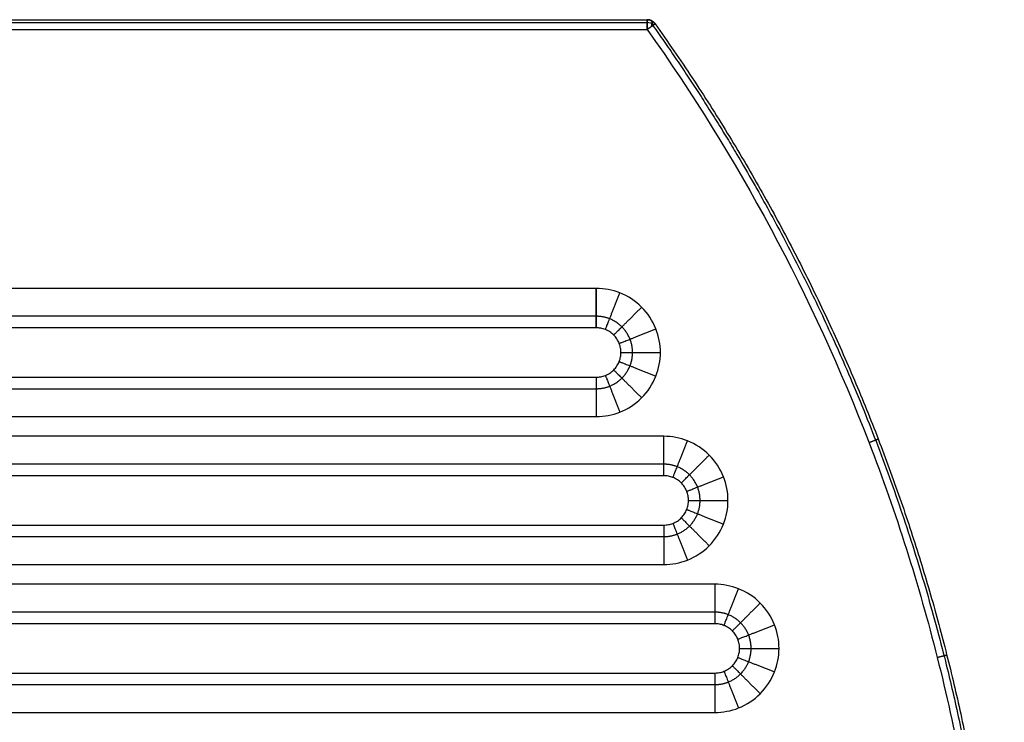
# Model space of a CAD drawing. Header units: millimetres. Extents: x 8795 to 9177, y -191 to 111.
# Tile 12 of 12: x 9078 to 9177, y 40 to 111. Entities that reach past the tile are written whole.
import ezdxf

# ---------------------------------------------------------------- set-up
doc = ezdxf.new("R2010")
doc.units = ezdxf.units.MM
doc.header["$MEASUREMENT"] = 0
doc.layers.add('CONTINUA', color=7, linetype='Continuous', true_color=0x000000)

msp = doc.modelspace()

# ---------------------------------------------------------------- linework, layer by layer
at = {"layer": 'CONTINUA'}
for p, q in [((9010.022, 110.231, -3990.879), (9141.301, 110.231, -3990.879)), ((9010.022, 110.231, -4005.879), (9141.301, 110.231, -4005.879)), ((9136.147, 83.985, -3990.879), (8836.316, 83.985, -3990.879)), ((9136.147, 83.985, -4005.879), (8836.316, 83.985, -4005.879)), ((8836.316, 70.985, -3990.879), (9136.147, 70.985, -3990.879)), ((8836.316, 70.985, -4005.879), (9136.147, 70.985, -4005.879)), ((9142.993, 68.985, -3990.879), (8829.47, 68.985, -3990.879)), ((9142.993, 68.985, -4005.879), (8829.47, 68.985, -4005.879)), ((8829.47, 55.985, -3990.879), (9142.993, 55.985, -3990.879)), ((8829.47, 55.985, -4005.879), (9142.993, 55.985, -4005.879)), ((9148.169, 53.985, -3990.879), (8824.294, 53.985, -3990.879)), ((9148.169, 53.985, -4005.879), (8824.294, 53.985, -4005.879)), ((8824.294, 40.985, -3990.879), (9148.169, 40.985, -3990.879)), ((8824.294, 40.985, -4005.879), (9148.169, 40.985, -4005.879))]:
    msp.add_line(p, q, dxfattribs=at)
at = {"layer": 'CONTINUA', "extrusion": (0, -0.576298, 0.817239)}
msp.add_arc((9141.3, -2210.427, -3325.677), 0.985, 46.28854, 89.99293, dxfattribs=at)
at = {"layer": 'CONTINUA', "extrusion": (0, 0.576298, 0.817239)}
msp.add_arc((-9141.3, -2398.09, -3209.59), 0.985, 226.28854, 269.99293, dxfattribs=at)
at = {"layer": 'CONTINUA', "extrusion": (0.866696, -0.407669, -0.287479)}
msp.add_arc((3990.615, -1458.861, 9025.372), 1, 359.99373, 62.99237, dxfattribs=at)
at = {"layer": 'CONTINUA', "extrusion": (0.866696, -0.407669, 0.287479)}
msp.add_arc((3990.615, -6200.33, 6726.476), 1, 297.00763, 0.00627, dxfattribs=at)
at = {"layer": 'CONTINUA'}
for points, weights, degree, knots in [([(9142.116, 110.811, -3991.879), (9177.487, 61.051, -3991.879), (9177.487, 0, -3991.879), (9177.487, -191.256, -3991.879), (8986.232, -191.256, -3991.879), (8794.976, -191.256, -3991.879), (8794.976, 0, -3991.879), (8794.976, 61.051, -3991.879), (8830.348, 110.811, -3991.879)], [1.00022482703, 1.02775268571, 1.16364338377, 0.822820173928, 1.16364344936, 0.822820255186, 1.16364328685, 1.02775268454, 1.00022482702], 2, [0.488709, 0.488709, 0.488709, 119.201011, 119.201011, 416.939551, 416.939551, 714.678021, 714.678021, 833.390358, 833.390358, 833.390358]), ([(9142.116, 110.811, -4004.879), (9177.487, 61.051, -4004.879), (9177.487, 0, -4004.879), (9177.487, -191.256, -4004.879), (8986.232, -191.256, -4004.879), (8794.976, -191.256, -4004.879), (8794.976, 0, -4004.879), (8794.976, 61.051, -4004.879), (8830.348, 110.811, -4004.879)], [1.00022482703, 1.02775268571, 1.16364338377, 0.822820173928, 1.16364344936, 0.822820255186, 1.16364328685, 1.02775268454, 1.00022482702], 2, [0.488709, 0.488709, 0.488709, 119.201011, 119.201011, 416.939551, 416.939551, 714.678021, 714.678021, 833.390358, 833.390358, 833.390358]), ([(9142.116, 110.811, -3998.379), (9177.487, 61.051, -3998.379), (9177.487, 0, -3998.379), (9177.487, -191.256, -3998.379), (8986.232, -191.256, -3998.379), (8794.976, -191.256, -3998.379), (8794.976, 0, -3998.379), (8794.976, 61.051, -3998.379), (8830.348, 110.811, -3998.379)], [1.00022481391, 1.02775265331, 1.16364338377, 0.822820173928, 1.16364344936, 0.822820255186, 1.16364328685, 1.02775265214, 1.00022481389], 2, [-980.831169, -980.831169, -980.831169, -859.984706, -859.984706, -556.893618, -556.893618, -253.802602, -253.802602, -132.956103, -132.956103, -132.956103]), ([(9141.877, 110.641, -3991.172), (9151.122, 97.642, -3991.172), (9162.369, 76.68, -3991.172), (9171.837, 46.832, -3991.172), (9176.181, 23.89, -3991.172), (9177.698, 0.233, -3991.172), (9176.419, -20.491, -3991.172), (9173.612, -37.711, -3991.172), (9169.116, -56.438, -3991.172), (9162.388, -74.883, -3991.172), (9153.427, -92.677, -3991.172), (9145.626, -105.523, -3991.172), (9136.916, -117.617, -3991.172), (9125.913, -130.643, -3991.172), (9112.084, -144.165, -3991.172), (9092.711, -159.238, -3991.172), (9073.407, -170.424, -3991.172), (9055.051, -178.335, -3991.172), (9041.233, -183.063, -3991.172), (9027.276, -186.681, -3991.172), (9013.49, -189.178, -3991.172), (8999.784, -190.642, -3991.172), (8981.714, -191.284, -3991.172), (8963.421, -189.984, -3991.172), (8945.187, -186.681, -3991.172), (8931.23, -183.063, -3991.172), (8917.412, -178.335, -3991.172), (8899.056, -170.424, -3991.172), (8882.874, -161.048, -3991.172), (8868.909, -150.801, -3991.172), (8860.579, -143.935, -3991.172), (8852.651, -136.609, -3991.172), (8840.805, -124.352, -3991.172), (8829.394, -109.734, -3991.172), (8819.037, -92.677, -3991.172), (8812.284, -79.269, -3991.172), (8806.654, -65.505, -3991.172), (8802.201, -51.664, -3991.172), (8798.851, -37.711, -3991.172), (8796.044, -20.491, -3991.172), (8794.765, 0.233, -3991.172), (8796.283, 23.89, -3991.172), (8800.626, 46.832, -3991.172), (8810.094, 76.68, -3991.172), (8821.341, 97.642, -3991.172), (8830.586, 110.641, -3991.172)], [0.853553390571, 0.853553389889, 0.853553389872, 0.853553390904, 0.853553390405, 0.853553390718, 0.853553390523, 0.853553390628, 0.853553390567, 0.853553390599, 0.853553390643, 0.853553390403, 0.853553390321, 0.853553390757, 0.853553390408, 0.853553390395, 0.85355339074, 0.853553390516, 0.85355339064, 0.853553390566, 0.853553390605, 0.853553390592, 0.853553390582, 0.8535533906, 0.85355339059, 0.853553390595, 0.853553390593, 0.853553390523, 0.853553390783, 0.853553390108, 0.853553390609, 0.853553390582, 0.85355339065, 0.853553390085, 0.853553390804, 0.853553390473, 0.853553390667, 0.853553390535, 0.853553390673, 0.853553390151, 0.85355339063, 0.853553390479, 0.853553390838, 0.853553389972, 0.853553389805, 0.853553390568], 3, [0.513881, 0.513881, 0.513881, 0.513881, 48.190147, 71.062629, 93.935112, 117.855406, 141.7757, 155.871978, 169.968256, 199.297847, 214.383214, 229.468582, 244.181882, 258.895183, 280.396141, 301.897099, 332.145904, 346.869636, 361.593369, 375.764529, 389.93569, 403.437615, 416.939541, 443.943385, 458.114543, 472.2857, 487.00943, 501.733159, 531.98196, 542.732438, 553.482916, 564.233394, 574.983872, 604.410472, 619.495841, 634.581209, 649.246006, 663.910804, 678.007083, 692.103363, 716.02366, 739.943957, 762.816439, 785.688921, 833.365184, 833.365184, 833.365184, 833.365184]), ([(9141.877, 110.641, -4005.586), (9151.122, 97.642, -4005.586), (9162.369, 76.68, -4005.586), (9171.837, 46.832, -4005.586), (9176.181, 23.89, -4005.586), (9177.698, 0.233, -4005.586), (9176.419, -20.491, -4005.586), (9173.612, -37.711, -4005.586), (9169.116, -56.438, -4005.586), (9162.388, -74.883, -4005.586), (9153.427, -92.677, -4005.586), (9145.626, -105.523, -4005.586), (9136.916, -117.617, -4005.586), (9125.913, -130.643, -4005.586), (9112.084, -144.165, -4005.586), (9092.711, -159.238, -4005.586), (9073.407, -170.424, -4005.586), (9055.051, -178.335, -4005.586), (9041.233, -183.063, -4005.586), (9027.276, -186.681, -4005.586), (9013.49, -189.178, -4005.586), (8999.784, -190.642, -4005.586), (8981.714, -191.284, -4005.586), (8963.421, -189.984, -4005.586), (8945.187, -186.681, -4005.586), (8931.23, -183.063, -4005.586), (8917.412, -178.335, -4005.586), (8899.056, -170.424, -4005.586), (8882.874, -161.048, -4005.586), (8868.909, -150.801, -4005.586), (8860.579, -143.935, -4005.586), (8852.651, -136.609, -4005.586), (8840.805, -124.352, -4005.586), (8829.394, -109.734, -4005.586), (8819.037, -92.677, -4005.586), (8812.284, -79.269, -4005.586), (8806.654, -65.505, -4005.586), (8802.201, -51.664, -4005.586), (8798.851, -37.711, -4005.586), (8796.044, -20.491, -4005.586), (8794.765, 0.233, -4005.586), (8796.283, 23.89, -4005.586), (8800.626, 46.832, -4005.586), (8810.094, 76.68, -4005.586), (8821.341, 97.642, -4005.586), (8830.586, 110.641, -4005.586)], [0.853553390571, 0.853553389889, 0.853553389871, 0.853553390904, 0.853553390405, 0.853553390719, 0.853553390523, 0.853553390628, 0.853553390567, 0.853553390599, 0.853553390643, 0.853553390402, 0.853553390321, 0.853553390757, 0.853553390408, 0.853553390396, 0.85355339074, 0.853553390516, 0.85355339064, 0.853553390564, 0.853553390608, 0.853553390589, 0.853553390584, 0.853553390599, 0.85355339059, 0.853553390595, 0.853553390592, 0.853553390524, 0.853553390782, 0.853553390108, 0.853553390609, 0.853553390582, 0.853553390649, 0.853553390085, 0.853553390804, 0.853553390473, 0.853553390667, 0.853553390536, 0.853553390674, 0.853553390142, 0.85355339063, 0.853553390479, 0.853553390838, 0.853553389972, 0.853553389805, 0.853553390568], 3, [0.513881, 0.513881, 0.513881, 0.513881, 48.190147, 71.062629, 93.935112, 117.855406, 141.7757, 155.871978, 169.968256, 199.297847, 214.383214, 229.468582, 244.181882, 258.895183, 280.396141, 301.897099, 332.145904, 346.869636, 361.593369, 375.764529, 389.93569, 403.437615, 416.939541, 443.943385, 458.114543, 472.2857, 487.00943, 501.733159, 531.98196, 542.732438, 553.482916, 564.233394, 574.983872, 604.410472, 619.495841, 634.581209, 649.246006, 663.910804, 678.007083, 692.103363, 716.02366, 739.943957, 762.816439, 785.688921, 833.365184, 833.365184, 833.365184, 833.365184]), ([(9136.147, 73.813, -3992.051), (9136.608, 73.813, -3992.051), (9137.57, 73.996, -3992.051), (9138.817, 74.815, -3992.051), (9139.636, 76.062, -3992.051), (9139.907, 77.485, -3992.051), (9139.636, 78.907, -3992.051), (9138.817, 80.154, -3992.051), (9137.57, 80.973, -3992.051), (9136.608, 81.156, -3992.051), (9136.147, 81.156, -3992.051)], [0.853553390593, 0.853553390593, 0.853553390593, 0.853553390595, 0.853553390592, 0.853553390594, 0.853553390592, 0.853553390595, 0.853553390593, 0.853553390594, 0.853553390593], 3, [0, 0, 0, 0, 2.450177, 5.104959, 7.759741, 10.209918, 12.660095, 15.314877, 17.96966, 20.419836, 20.419836, 20.419836, 20.419836]), ([(9136.147, 73.813, -4004.708), (9136.608, 73.813, -4004.708), (9137.57, 73.996, -4004.708), (9138.817, 74.815, -4004.708), (9139.636, 76.062, -4004.708), (9139.907, 77.485, -4004.708), (9139.636, 78.907, -4004.708), (9138.817, 80.154, -4004.708), (9137.57, 80.973, -4004.708), (9136.608, 81.156, -4004.708), (9136.147, 81.156, -4004.708)], [0.853553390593, 0.853553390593, 0.853553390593, 0.853553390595, 0.853553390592, 0.853553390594, 0.853553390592, 0.853553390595, 0.853553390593, 0.853553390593, 0.853553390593], 3, [0, 0, 0, 0, 2.450177, 5.104959, 7.759741, 10.209918, 12.660095, 15.314877, 17.96966, 20.419836, 20.419836, 20.419836, 20.419836]), ([(9136.147, 74.985, -3994.879), (9138.647, 74.985, -3994.879), (9138.647, 77.485, -3994.879), (9138.647, 79.985, -3994.879), (9136.147, 79.985, -3994.879)], [1, 0.707106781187, 1, 0.707106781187, 1], 2, [0.000005, 0.000005, 0.000005, 10.209918, 10.209918, 20.419831, 20.419831, 20.419831]), ([(9136.147, 74.985, -4001.879), (9138.647, 74.985, -4001.879), (9138.647, 77.485, -4001.879), (9138.647, 79.985, -4001.879), (9136.147, 79.985, -4001.879)], [1, 0.707106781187, 1, 0.707106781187, 1], 2, [-0.000004, -0.000004, -0.000004, 10.209916, 10.209916, 20.419835, 20.419835, 20.419835]), ([(9136.147, 74.985, -3998.379), (9138.647, 74.985, -3998.379), (9138.647, 77.485, -3998.379), (9138.647, 79.985, -3998.379), (9136.147, 79.985, -3998.379)], [1, 0.707106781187, 1, 0.707106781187, 1], 2, [8076.252747, 8076.252747, 8076.252747, 8080.179738, 8080.179738, 8084.106728, 8084.106728, 8084.106728]), ([(9142.993, 58.813, -3992.051), (9143.455, 58.813, -3992.051), (9144.416, 58.996, -3992.051), (9145.663, 59.815, -3992.051), (9146.482, 61.062, -3992.051), (9146.753, 62.484, -3992.051), (9146.482, 63.907, -3992.051), (9145.663, 65.154, -3992.051), (9144.416, 65.973, -3992.051), (9143.455, 66.156, -3992.051), (9142.993, 66.156, -3992.051)], [0.853553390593, 0.853553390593, 0.853553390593, 0.853553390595, 0.853553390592, 0.853553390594, 0.853553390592, 0.853553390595, 0.853553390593, 0.853553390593, 0.853553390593], 3, [0, 0, 0, 0, 2.450177, 5.104959, 7.759741, 10.209918, 12.660095, 15.314877, 17.96966, 20.419837, 20.419837, 20.419837, 20.419837]), ([(9142.993, 58.813, -4004.708), (9143.455, 58.813, -4004.708), (9144.416, 58.996, -4004.708), (9145.663, 59.815, -4004.708), (9146.482, 61.062, -4004.708), (9146.753, 62.484, -4004.708), (9146.482, 63.907, -4004.708), (9145.663, 65.154, -4004.708), (9144.416, 65.973, -4004.708), (9143.455, 66.156, -4004.708), (9142.993, 66.156, -4004.708)], [0.853553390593, 0.853553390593, 0.853553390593, 0.853553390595, 0.853553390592, 0.853553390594, 0.853553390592, 0.853553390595, 0.853553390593, 0.853553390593, 0.853553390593], 3, [0, 0, 0, 0, 2.450177, 5.104959, 7.759741, 10.209918, 12.660095, 15.314877, 17.96966, 20.419836, 20.419836, 20.419836, 20.419836]), ([(9142.993, 59.985, -4001.879), (9145.493, 59.984, -4001.879), (9145.493, 62.484, -4001.879), (9145.493, 64.984, -4001.879), (9142.993, 64.985, -4001.879)], [1, 0.707106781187, 1, 0.707106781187, 1], 2, [0, 0, 0, 10.209916, 10.209916, 20.419831, 20.419831, 20.419831]), ([(9142.993, 59.985, -3994.879), (9145.493, 59.984, -3994.879), (9145.493, 62.484, -3994.879), (9145.493, 64.984, -3994.879), (9142.993, 64.985, -3994.879)], [1, 0.707106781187, 1, 0.707106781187, 1], 2, [0.000005, 0.000005, 0.000005, 10.209918, 10.209918, 20.419831, 20.419831, 20.419831]), ([(9142.993, 59.985, -3998.379), (9145.493, 59.984, -3998.379), (9145.493, 62.484, -3998.379), (9145.493, 64.984, -3998.379), (9142.993, 64.985, -3998.379)], [1, 0.707106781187, 1, 0.707106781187, 1], 2, [8383.937879, 8383.937879, 8383.937879, 8387.86487, 8387.86487, 8391.791861, 8391.791861, 8391.791861]), ([(9148.169, 43.813, -3992.051), (9148.63, 43.813, -3992.051), (9149.592, 43.996, -3992.051), (9150.839, 44.815, -3992.051), (9151.658, 46.062, -3992.051), (9151.929, 47.485, -3992.051), (9151.658, 48.907, -3992.051), (9150.839, 50.154, -3992.051), (9149.592, 50.973, -3992.051), (9148.63, 51.156, -3992.051), (9148.169, 51.156, -3992.051)], [0.853553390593, 0.853553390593, 0.853553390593, 0.853553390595, 0.853553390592, 0.853553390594, 0.853553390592, 0.853553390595, 0.853553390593, 0.853553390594, 0.853553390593], 3, [0, 0, 0, 0, 2.450177, 5.104959, 7.759741, 10.209918, 12.660095, 15.314877, 17.96966, 20.419836, 20.419836, 20.419836, 20.419836]), ([(9148.169, 43.813, -4004.708), (9148.63, 43.813, -4004.708), (9149.592, 43.996, -4004.708), (9150.839, 44.815, -4004.708), (9151.658, 46.062, -4004.708), (9151.929, 47.485, -4004.708), (9151.658, 48.907, -4004.708), (9150.839, 50.154, -4004.708), (9149.592, 50.973, -4004.708), (9148.63, 51.156, -4004.708), (9148.169, 51.156, -4004.708)], [0.853553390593, 0.853553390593, 0.853553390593, 0.853553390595, 0.853553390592, 0.853553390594, 0.853553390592, 0.853553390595, 0.853553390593, 0.853553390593, 0.853553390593], 3, [0, 0, 0, 0, 2.450177, 5.104959, 7.759741, 10.209918, 12.660095, 15.314877, 17.96966, 20.419836, 20.419836, 20.419836, 20.419836]), ([(9148.169, 44.985, -4001.879), (9150.669, 44.985, -4001.879), (9150.669, 47.485, -4001.879), (9150.669, 49.985, -4001.879), (9148.169, 49.985, -4001.879)], [1, 0.707106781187, 1, 0.707106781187, 1], 2, [0.000004, 0.000004, 0.000004, 10.209922, 10.209922, 20.41984, 20.41984, 20.41984]), ([(9148.169, 44.985, -3994.879), (9150.669, 44.985, -3994.879), (9150.669, 47.485, -3994.879), (9150.669, 49.985, -3994.879), (9148.169, 49.985, -3994.879)], [1, 0.707106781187, 1, 0.707106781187, 1], 2, [0, 0, 0, 10.209918, 10.209918, 20.419836, 20.419836, 20.419836]), ([(9148.169, 44.985, -3998.379), (9150.669, 44.985, -3998.379), (9150.669, 47.485, -3998.379), (9150.669, 49.985, -3998.379), (9148.169, 49.985, -3998.379)], [1, 0.707106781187, 1, 0.707106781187, 1], 2, [4136.476046, 4136.476046, 4136.476046, 4140.403037, 4140.403037, 4144.330028, 4144.330028, 4144.330028])]:
    msp.add_rational_spline(points, weights, degree=degree, knots=knots, dxfattribs=at)
for points in [[(9010.022, 111.231, -4004.879), (9075.661, 111.231, -4004.879), (9141.3, 111.231, -4004.879)], [(9010.022, 111.231, -3991.879), (9075.661, 111.231, -3991.879), (9141.3, 111.231, -3991.879)], [(9010.022, 111.231, -3998.379), (9075.661, 111.231, -3998.379), (9141.3, 111.231, -3998.379)], [(9010.022, 110.938, -3991.172), (9075.662, 110.938, -3991.172), (9141.301, 110.938, -3991.172)], [(9010.022, 110.938, -4005.586), (9075.662, 110.938, -4005.586), (9141.301, 110.938, -4005.586)], [(9141.3, 111.231, -4004.879), (9141.3, 111.231, -3998.379), (9141.3, 111.231, -3991.879)], [(9141.759, 111.12, -4004.879), (9141.759, 111.12, -3998.379), (9141.759, 111.12, -3991.879)], [(9142.116, 110.811, -4004.879), (9142.116, 110.811, -3998.379), (9142.116, 110.811, -3991.879)], [(9136.147, 81.156, -3992.051), (8986.232, 81.156, -3992.051), (8836.316, 81.156, -3992.051)], [(9136.147, 81.156, -4004.708), (8986.232, 81.156, -4004.708), (8836.316, 81.156, -4004.708)], [(9136.147, 79.985, -3994.879), (8986.232, 79.985, -3994.879), (8836.316, 79.985, -3994.879)], [(9136.147, 79.985, -4001.879), (8986.232, 79.985, -4001.879), (8836.316, 79.985, -4001.879)], [(9136.147, 79.985, -3998.379), (8986.232, 79.985, -3998.379), (8836.316, 79.985, -3998.379)], [(9136.147, 79.985, -3994.879), (9136.147, 79.985, -3998.379), (9136.147, 79.985, -4001.879)], [(9138.647, 77.485, -3994.879), (9138.647, 77.485, -3998.379), (9138.647, 77.485, -4001.879)], [(8836.316, 74.985, -3994.879), (8986.232, 74.985, -3994.879), (9136.147, 74.985, -3994.879)], [(8836.316, 74.985, -4001.879), (8986.232, 74.985, -4001.879), (9136.147, 74.985, -4001.879)], [(8836.316, 74.985, -3998.379), (8986.232, 74.985, -3998.379), (9136.147, 74.985, -3998.379)], [(9136.147, 74.985, -3994.879), (9136.147, 74.985, -3998.379), (9136.147, 74.985, -4001.879)], [(8836.316, 73.813, -3992.051), (8986.232, 73.813, -3992.051), (9136.147, 73.813, -3992.051)], [(8836.316, 73.813, -4004.708), (8986.232, 73.813, -4004.708), (9136.147, 73.813, -4004.708)], [(9142.993, 66.156, -3992.051), (8986.232, 66.156, -3992.051), (8829.47, 66.156, -3992.051)], [(9142.993, 66.156, -4004.708), (8986.232, 66.156, -4004.708), (8829.47, 66.156, -4004.708)], [(9142.993, 64.985, -3994.879), (8986.232, 64.985, -3994.879), (8829.47, 64.985, -3994.879)], [(9142.993, 64.985, -4001.879), (8986.232, 64.985, -4001.879), (8829.47, 64.985, -4001.879)], [(9142.993, 64.985, -3998.379), (8986.232, 64.985, -3998.379), (8829.47, 64.985, -3998.379)], [(9142.993, 64.985, -3994.879), (9142.993, 64.985, -3998.379), (9142.993, 64.985, -4001.879)], [(9145.493, 62.484, -3994.879), (9145.493, 62.484, -3998.379), (9145.493, 62.484, -4001.879)], [(8829.47, 59.985, -4001.879), (8986.232, 59.985, -4001.879), (9142.993, 59.985, -4001.879)], [(8829.47, 59.985, -3994.879), (8986.232, 59.985, -3994.879), (9142.993, 59.985, -3994.879)], [(8829.47, 59.985, -3998.379), (8986.232, 59.985, -3998.379), (9142.993, 59.985, -3998.379)], [(9142.993, 59.985, -3994.879), (9142.993, 59.985, -3998.379), (9142.993, 59.985, -4001.879)], [(8829.47, 58.813, -3992.051), (8986.232, 58.813, -3992.051), (9142.993, 58.813, -3992.051)], [(8829.47, 58.813, -4004.708), (8986.232, 58.813, -4004.708), (9142.993, 58.813, -4004.708)], [(9148.169, 51.156, -3992.051), (8986.232, 51.156, -3992.051), (8824.294, 51.156, -3992.051)], [(9148.169, 51.156, -4004.708), (8986.232, 51.156, -4004.708), (8824.294, 51.156, -4004.708)], [(9148.169, 49.985, -4001.879), (8986.232, 49.985, -4001.879), (8824.294, 49.985, -4001.879)], [(9148.169, 49.985, -3994.879), (8986.232, 49.985, -3994.879), (8824.294, 49.985, -3994.879)], [(9148.169, 49.985, -3998.379), (8986.232, 49.985, -3998.379), (8824.294, 49.985, -3998.379)], [(9148.169, 49.985, -3994.879), (9148.169, 49.985, -3998.379), (9148.169, 49.985, -4001.879)], [(9150.669, 47.485, -3994.879), (9150.669, 47.485, -3998.379), (9150.669, 47.485, -4001.879)], [(8824.294, 44.985, -3994.879), (8986.232, 44.985, -3994.879), (9148.169, 44.985, -3994.879)], [(8824.294, 44.985, -4001.879), (8986.232, 44.985, -4001.879), (9148.169, 44.985, -4001.879)], [(8824.294, 44.985, -3998.379), (8986.232, 44.985, -3998.379), (9148.169, 44.985, -3998.379)], [(9148.169, 44.985, -3994.879), (9148.169, 44.985, -3998.379), (9148.169, 44.985, -4001.879)], [(8824.294, 43.813, -3992.051), (8986.232, 43.813, -3992.051), (9148.169, 43.813, -3992.051)], [(8824.294, 43.813, -4004.708), (8986.232, 43.813, -4004.708), (9148.169, 43.813, -4004.708)]]:
    msp.add_open_spline(points, degree=2, dxfattribs=at)
for points, weights in [([(9141.301, 110.231, -3990.879), (9141.301, 111.231, -3990.879), (9141.3, 111.231, -3991.879)], [1, 0.707106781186, 1]), ([(9141.3, 111.231, -3991.879), (9141.817, 111.231, -3991.879), (9142.116, 110.811, -3991.879)], [1, 0.888646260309, 1]), ([(9142.116, 110.811, -4004.879), (9141.817, 111.231, -4004.879), (9141.3, 111.231, -4004.879)], [1, 0.888646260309, 1]), ([(9141.3, 111.231, -4004.879), (9141.301, 111.231, -4005.879), (9141.301, 110.231, -4005.879)], [1, 0.707106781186, 1]), ([(9141.3, 111.231, -3998.379), (9141.817, 111.231, -3998.379), (9142.116, 110.811, -3998.379)], [1, 0.888646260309, 1]), ([(9142.116, 110.811, -3991.879), (9142.116, 110.811, -3990.879), (9141.301, 110.231, -3990.879)], [1, 0.707106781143, 0.999999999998]), ([(9141.301, 110.231, -4005.879), (9142.116, 110.811, -4005.879), (9142.116, 110.811, -4004.879)], [0.999999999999, 0.707106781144, 1]), ([(9136.147, 79.985, -4001.879), (9136.147, 79.985, -4005.879), (9136.147, 83.985, -4005.879)], [1, 0.707106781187, 1]), ([(9136.147, 83.985, -3990.879), (9136.147, 79.985, -3990.879), (9136.147, 79.985, -3994.879)], [1, 0.707106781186, 1]), ([(9137.067, 79.809, -3994.879), (9137.067, 79.809, -3990.879), (9138.54, 83.528, -3990.879)], [1, 0.707106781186, 1]), ([(9137.067, 79.809, -4001.879), (9137.067, 79.809, -4005.879), (9138.54, 83.528, -4005.879)], [1, 0.707106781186, 1]), ([(9137.915, 79.252, -3994.879), (9137.915, 79.252, -3990.879), (9140.744, 82.081, -3990.879)], [1, 0.707106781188, 1]), ([(9137.915, 79.252, -4001.879), (9137.915, 79.252, -4005.879), (9140.744, 82.081, -4005.879)], [1, 0.707106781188, 1]), ([(9138.472, 78.405, -3994.879), (9138.472, 78.405, -3990.879), (9142.191, 79.877, -3990.879)], [1, 0.707106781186, 1]), ([(9138.472, 78.405, -4001.879), (9138.472, 78.405, -4005.879), (9142.191, 79.877, -4005.879)], [1, 0.707106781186, 1]), ([(9138.647, 77.485, -3994.879), (9138.647, 77.485, -3990.879), (9142.647, 77.485, -3990.879)], [1, 0.707106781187, 1]), ([(9138.647, 77.485, -4001.879), (9138.647, 77.485, -4005.879), (9142.647, 77.485, -4005.879)], [1, 0.707106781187, 1]), ([(9138.472, 76.564, -3994.879), (9138.472, 76.564, -3990.879), (9142.191, 75.092, -3990.879)], [1, 0.707106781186, 1]), ([(9138.472, 76.564, -4001.879), (9138.472, 76.564, -4005.879), (9142.191, 75.092, -4005.879)], [1, 0.707106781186, 1]), ([(9136.147, 74.985, -3994.879), (9136.147, 74.985, -3990.879), (9136.147, 70.985, -3990.879)], [1, 0.707106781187, 1]), ([(9136.147, 74.985, -4001.879), (9136.147, 74.985, -4005.879), (9136.147, 70.985, -4005.879)], [1, 0.707106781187, 1]), ([(9137.067, 75.16, -3994.879), (9137.067, 75.16, -3990.879), (9138.54, 71.441, -3990.879)], [1, 0.707106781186, 1]), ([(9137.067, 75.16, -4001.879), (9137.067, 75.16, -4005.879), (9138.54, 71.441, -4005.879)], [1, 0.707106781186, 1]), ([(9137.915, 75.717, -3994.879), (9137.915, 75.717, -3990.879), (9140.744, 72.888, -3990.879)], [1, 0.707106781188, 1]), ([(9137.915, 75.717, -4001.879), (9137.915, 75.717, -4005.879), (9140.744, 72.888, -4005.879)], [1, 0.707106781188, 1]), ([(9142.993, 64.985, -3994.879), (9142.993, 64.985, -3990.879), (9142.993, 68.985, -3990.879)], [1, 0.707106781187, 1]), ([(9142.993, 64.985, -4001.879), (9142.993, 64.985, -4005.879), (9142.993, 68.985, -4005.879)], [1, 0.707106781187, 1]), ([(9143.914, 64.809, -3994.879), (9143.914, 64.809, -3990.879), (9145.386, 68.528, -3990.879)], [1, 0.707106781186, 1]), ([(9143.914, 64.809, -4001.879), (9143.914, 64.809, -4005.879), (9145.386, 68.528, -4005.879)], [1, 0.707106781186, 1]), ([(9164.726, 68.694, -3991.879), (9164.726, 68.694, -3990.879), (9163.792, 68.335, -3990.879)], [1, 0.70710678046, 1]), ([(9164.726, 68.694, -4004.879), (9164.726, 68.694, -4005.879), (9163.792, 68.335, -4005.879)], [1, 0.707106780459, 1]), ([(9144.761, 64.252, -3994.879), (9144.761, 64.252, -3990.879), (9147.59, 67.081, -3990.879)], [1, 0.707106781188, 1]), ([(9144.761, 64.252, -4001.879), (9144.761, 64.252, -4005.879), (9147.59, 67.081, -4005.879)], [1, 0.707106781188, 1]), ([(9145.318, 63.405, -3994.879), (9145.318, 63.405, -3990.879), (9149.037, 64.877, -3990.879)], [1, 0.707106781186, 1]), ([(9145.318, 63.405, -4001.879), (9145.318, 63.405, -4005.879), (9149.037, 64.877, -4005.879)], [1, 0.707106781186, 1]), ([(9145.493, 62.484, -3994.879), (9145.493, 62.484, -3990.879), (9149.493, 62.484, -3990.879)], [1, 0.707106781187, 1]), ([(9145.493, 62.484, -4001.879), (9145.493, 62.484, -4005.879), (9149.493, 62.484, -4005.879)], [1, 0.707106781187, 1]), ([(9145.318, 61.564, -3994.879), (9145.318, 61.564, -3990.879), (9149.037, 60.092, -3990.879)], [1, 0.707106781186, 1]), ([(9145.318, 61.564, -4001.879), (9145.318, 61.564, -4005.879), (9149.037, 60.092, -4005.879)], [1, 0.707106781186, 1]), ([(9142.993, 59.985, -3994.879), (9142.993, 59.985, -3990.879), (9142.993, 55.985, -3990.879)], [1, 0.707106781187, 1]), ([(9142.993, 59.985, -4001.879), (9142.993, 59.985, -4005.879), (9142.993, 55.985, -4005.879)], [1, 0.707106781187, 1]), ([(9143.913, 60.16, -3994.879), (9143.913, 60.16, -3990.879), (9145.386, 56.441, -3990.879)], [1, 0.707106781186, 1]), ([(9143.913, 60.16, -4001.879), (9143.913, 60.16, -4005.879), (9145.386, 56.441, -4005.879)], [1, 0.707106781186, 1]), ([(9144.761, 60.717, -3994.879), (9144.761, 60.717, -3990.879), (9147.59, 57.888, -3990.879)], [1, 0.707106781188, 1]), ([(9144.761, 60.717, -4001.879), (9144.761, 60.717, -4005.879), (9147.59, 57.888, -4005.879)], [1, 0.707106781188, 1]), ([(9148.169, 53.985, -3990.879), (9148.169, 49.985, -3990.879), (9148.169, 49.985, -3994.879)], [1, 0.707106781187, 1]), ([(9148.169, 53.985, -4005.879), (9148.169, 49.985, -4005.879), (9148.169, 49.985, -4001.879)], [1, 0.707106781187, 1]), ([(9149.089, 49.809, -3994.879), (9149.089, 49.809, -3990.879), (9150.562, 53.528, -3990.879)], [1, 0.707106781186, 1]), ([(9149.089, 49.809, -4001.879), (9149.089, 49.809, -4005.879), (9150.562, 53.528, -4005.879)], [1, 0.707106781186, 1]), ([(9149.937, 49.252, -3994.879), (9149.937, 49.252, -3990.879), (9152.765, 52.081, -3990.879)], [1, 0.707106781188, 1]), ([(9149.937, 49.252, -4001.879), (9149.937, 49.252, -4005.879), (9152.765, 52.081, -4005.879)], [1, 0.707106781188, 1]), ([(9150.494, 48.405, -3994.879), (9150.494, 48.405, -3990.879), (9154.213, 49.877, -3990.879)], [1, 0.707106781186, 1]), ([(9150.494, 48.405, -4001.879), (9150.494, 48.405, -4005.879), (9154.213, 49.877, -4005.879)], [1, 0.707106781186, 1]), ([(9150.669, 47.485, -3994.879), (9150.669, 47.485, -3990.879), (9154.669, 47.485, -3990.879)], [1, 0.707106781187, 1]), ([(9150.669, 47.485, -4001.879), (9150.669, 47.485, -4005.879), (9154.669, 47.485, -4005.879)], [1, 0.707106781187, 1]), ([(9150.494, 46.564, -3994.879), (9150.494, 46.564, -3990.879), (9154.213, 45.092, -3990.879)], [1, 0.707106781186, 1]), ([(9150.494, 46.564, -4001.879), (9150.494, 46.564, -4005.879), (9154.213, 45.092, -4005.879)], [1, 0.707106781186, 1]), ([(9171.675, 46.791, -3991.879), (9171.675, 46.791, -3990.879), (9170.705, 46.547, -3990.879)], [1, 0.707106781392, 1]), ([(9171.675, 46.791, -4004.879), (9171.675, 46.791, -4005.879), (9170.705, 46.547, -4005.879)], [1, 0.707106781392, 1]), ([(9148.169, 44.985, -3994.879), (9148.169, 44.985, -3990.879), (9148.169, 40.985, -3990.879)], [1, 0.707106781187, 1]), ([(9148.169, 44.985, -4001.879), (9148.169, 44.985, -4005.879), (9148.169, 40.985, -4005.879)], [1, 0.707106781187, 1]), ([(9149.089, 45.16, -3994.879), (9149.089, 45.16, -3990.879), (9150.562, 41.441, -3990.879)], [1, 0.707106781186, 1]), ([(9149.089, 45.16, -4001.879), (9149.089, 45.16, -4005.879), (9150.562, 41.441, -4005.879)], [1, 0.707106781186, 1]), ([(9149.937, 45.717, -3994.879), (9149.937, 45.717, -3990.879), (9152.765, 42.888, -3990.879)], [1, 0.707106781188, 1]), ([(9149.937, 45.717, -4001.879), (9149.937, 45.717, -4005.879), (9152.765, 42.888, -4005.879)], [1, 0.707106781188, 1])]:
    msp.add_rational_spline(points, weights, degree=2, dxfattribs=at)
for points, knots in [([(9141.301, 110.231, -3990.879), (9150.511, 97.28, -3990.879), (9161.717, 76.396, -3990.879), (9171.15, 46.659, -3990.879), (9175.477, 23.801, -3990.879), (9176.989, 0.232, -3990.879), (9175.715, -20.415, -3990.879), (9172.918, -37.572, -3990.879), (9168.439, -56.229, -3990.879), (9161.736, -74.606, -3990.879), (9152.808, -92.334, -3990.879), (9145.036, -105.132, -3990.879), (9136.358, -117.181, -3990.879), (9125.396, -130.159, -3990.879), (9111.618, -143.631, -3990.879), (9092.316, -158.648, -3990.879), (9073.084, -169.793, -3990.879), (9054.796, -177.675, -3990.879), (9041.03, -182.385, -3990.879), (9027.124, -185.989, -3990.879), (9013.389, -188.477, -3990.879), (8999.733, -189.936, -3990.879), (8981.731, -190.576, -3990.879), (8963.505, -189.28, -3990.879), (8945.339, -185.989, -3990.879), (8931.434, -182.385, -3990.879), (8917.667, -177.675, -3990.879), (8899.379, -169.793, -3990.879), (8883.257, -160.451, -3990.879), (8869.343, -150.243, -3990.879), (8861.045, -143.402, -3990.879), (8853.146, -136.103, -3990.879), (8844.753, -127.42, -3990.879), (8836.105, -117.181, -3990.879), (8824.487, -101.049, -3990.879), (8814.833, -83.633, -3990.879), (8807.319, -65.262, -3990.879), (8803.602, -53.711, -3990.879), (8801.192, -44.43, -3990.879), (8799.167, -35.251, -3990.879), (8797.39, -24.353, -3990.879), (8796.212, -11.729, -3990.879), (8795.85, 0.232, -3990.879), (8796.241, 12.191, -3990.879), (8797.729, 27.725, -3990.879), (8800.602, 42.907, -3990.879), (8804.778, 57.579, -3990.879), (8809.961, 72.36, -3990.879), (8818.205, 90.3, -3990.879), (8826.608, 103.825, -3990.879), (8831.163, 110.231, -3990.879)], [0.513922, 0.513922, 0.513922, 0.513922, 48.190147, 71.062629, 93.935112, 117.855406, 141.7757, 155.871978, 169.968256, 199.297847, 214.383214, 229.468582, 244.181882, 258.895183, 280.396141, 301.897099, 332.145904, 346.869636, 361.593369, 375.764529, 389.93569, 403.437615, 416.939541, 443.943385, 458.114543, 472.2857, 487.00943, 501.733159, 531.98196, 542.732438, 553.482916, 564.233394, 574.983872, 589.697172, 604.410472, 634.581209, 649.246006, 663.910804, 670.958943, 678.007083, 692.103363, 704.063512, 716.02366, 727.983808, 739.943957, 762.816439, 774.25268, 785.688921, 809.783994, 833.365207, 833.365207, 833.365207, 833.365207]), ([(9141.301, 110.231, -4005.879), (9150.511, 97.28, -4005.879), (9161.717, 76.396, -4005.879), (9171.15, 46.659, -4005.879), (9175.477, 23.801, -4005.879), (9176.989, 0.232, -4005.879), (9175.715, -20.415, -4005.879), (9172.918, -37.572, -4005.879), (9168.439, -56.229, -4005.879), (9161.736, -74.606, -4005.879), (9152.808, -92.334, -4005.879), (9145.036, -105.132, -4005.879), (9136.358, -117.181, -4005.879), (9125.396, -130.159, -4005.879), (9111.618, -143.631, -4005.879), (9092.316, -158.648, -4005.879), (9073.084, -169.793, -4005.879), (9054.796, -177.675, -4005.879), (9041.03, -182.385, -4005.879), (9027.124, -185.989, -4005.879), (9013.389, -188.477, -4005.879), (8999.733, -189.936, -4005.879), (8981.731, -190.576, -4005.879), (8963.505, -189.28, -4005.879), (8945.339, -185.989, -4005.879), (8931.434, -182.385, -4005.879), (8917.667, -177.675, -4005.879), (8899.379, -169.793, -4005.879), (8883.257, -160.451, -4005.879), (8869.343, -150.243, -4005.879), (8861.045, -143.402, -4005.879), (8853.146, -136.103, -4005.879), (8844.753, -127.42, -4005.879), (8836.105, -117.181, -4005.879), (8824.487, -101.049, -4005.879), (8814.833, -83.633, -4005.879), (8807.319, -65.262, -4005.879), (8803.602, -53.711, -4005.879), (8801.192, -44.43, -4005.879), (8799.167, -35.251, -4005.879), (8797.39, -24.353, -4005.879), (8796.212, -11.729, -4005.879), (8795.85, 0.232, -4005.879), (8796.241, 12.191, -4005.879), (8797.729, 27.725, -4005.879), (8800.602, 42.907, -4005.879), (8804.778, 57.579, -4005.879), (8809.961, 72.36, -4005.879), (8818.205, 90.3, -4005.879), (8826.608, 103.825, -4005.879), (8831.163, 110.231, -4005.879)], [0.513922, 0.513922, 0.513922, 0.513922, 48.190147, 71.062629, 93.935112, 117.855406, 141.7757, 155.871978, 169.968256, 199.297847, 214.383214, 229.468582, 244.181882, 258.895183, 280.396141, 301.897099, 332.145904, 346.869636, 361.593369, 375.764529, 389.93569, 403.437615, 416.939541, 443.943385, 458.114543, 472.2857, 487.00943, 501.733159, 531.98196, 542.732438, 553.482916, 564.233394, 574.983872, 589.697172, 604.410472, 634.581209, 649.246006, 663.910804, 670.958943, 678.007083, 692.103363, 704.063512, 716.02366, 727.983808, 739.943957, 762.816439, 774.25268, 785.688921, 809.783994, 833.365207, 833.365207, 833.365207, 833.365207]), ([(9136.147, 70.985, -3990.879), (9136.964, 70.984, -3990.879), (9138.665, 71.309, -3990.879), (9140.873, 72.758, -3990.879), (9142.323, 74.966, -3990.879), (9142.803, 77.485, -3990.879), (9142.323, 80.003, -3990.879), (9140.873, 82.211, -3990.879), (9138.665, 83.66, -3990.879), (9136.964, 83.985, -3990.879), (9136.147, 83.985, -3990.879)], [0, 0, 0, 0, 2.450177, 5.104959, 7.759741, 10.209918, 12.660095, 15.314877, 17.96966, 20.419836, 20.419836, 20.419836, 20.419836]), ([(9136.147, 70.985, -4005.879), (9136.964, 70.984, -4005.879), (9138.665, 71.309, -4005.879), (9140.873, 72.758, -4005.879), (9142.323, 74.966, -4005.879), (9142.803, 77.485, -4005.879), (9142.323, 80.003, -4005.879), (9140.873, 82.211, -4005.879), (9138.665, 83.66, -4005.879), (9136.964, 83.985, -4005.879), (9136.147, 83.985, -4005.879)], [0, 0, 0, 0, 2.450177, 5.104959, 7.759741, 10.209918, 12.660095, 15.314877, 17.96966, 20.419836, 20.419836, 20.419836, 20.419836]), ([(9142.993, 55.985, -3990.879), (9143.81, 55.984, -3990.879), (9145.511, 56.309, -3990.879), (9147.719, 57.758, -3990.879), (9149.169, 59.966, -3990.879), (9149.649, 62.484, -3990.879), (9149.169, 65.003, -3990.879), (9147.719, 67.211, -3990.879), (9145.512, 68.66, -3990.879), (9143.81, 68.985, -3990.879), (9142.993, 68.985, -3990.879)], [0, 0, 0, 0, 2.450177, 5.104959, 7.759741, 10.209918, 12.660095, 15.314877, 17.96966, 20.419837, 20.419837, 20.419837, 20.419837]), ([(9142.993, 55.985, -4005.879), (9143.81, 55.984, -4005.879), (9145.511, 56.309, -4005.879), (9147.719, 57.758, -4005.879), (9149.169, 59.966, -4005.879), (9149.649, 62.484, -4005.879), (9149.169, 65.003, -4005.879), (9147.719, 67.211, -4005.879), (9145.512, 68.66, -4005.879), (9143.81, 68.985, -4005.879), (9142.993, 68.985, -4005.879)], [0, 0, 0, 0, 2.450177, 5.104959, 7.759741, 10.209918, 12.660095, 15.314877, 17.96966, 20.419836, 20.419836, 20.419836, 20.419836]), ([(9148.169, 40.985, -3990.879), (9148.986, 40.984, -3990.879), (9150.687, 41.309, -3990.879), (9152.895, 42.758, -3990.879), (9154.345, 44.966, -3990.879), (9154.825, 47.485, -3990.879), (9154.345, 50.003, -3990.879), (9152.895, 52.211, -3990.879), (9150.687, 53.66, -3990.879), (9148.986, 53.985, -3990.879), (9148.169, 53.985, -3990.879)], [0, 0, 0, 0, 2.450177, 5.104959, 7.759741, 10.209918, 12.660095, 15.314877, 17.96966, 20.419836, 20.419836, 20.419836, 20.419836]), ([(9148.169, 40.985, -4005.879), (9148.986, 40.984, -4005.879), (9150.687, 41.309, -4005.879), (9152.895, 42.758, -4005.879), (9154.345, 44.966, -4005.879), (9154.825, 47.485, -4005.879), (9154.345, 50.003, -4005.879), (9152.895, 52.211, -4005.879), (9150.687, 53.66, -4005.879), (9148.986, 53.985, -4005.879), (9148.169, 53.985, -4005.879)], [0, 0, 0, 0, 2.450177, 5.104959, 7.759741, 10.209918, 12.660095, 15.314877, 17.96966, 20.419836, 20.419836, 20.419836, 20.419836])]:
    msp.add_open_spline(points, degree=3, knots=knots, dxfattribs=at)

doc.saveas('drawing.dxf')
